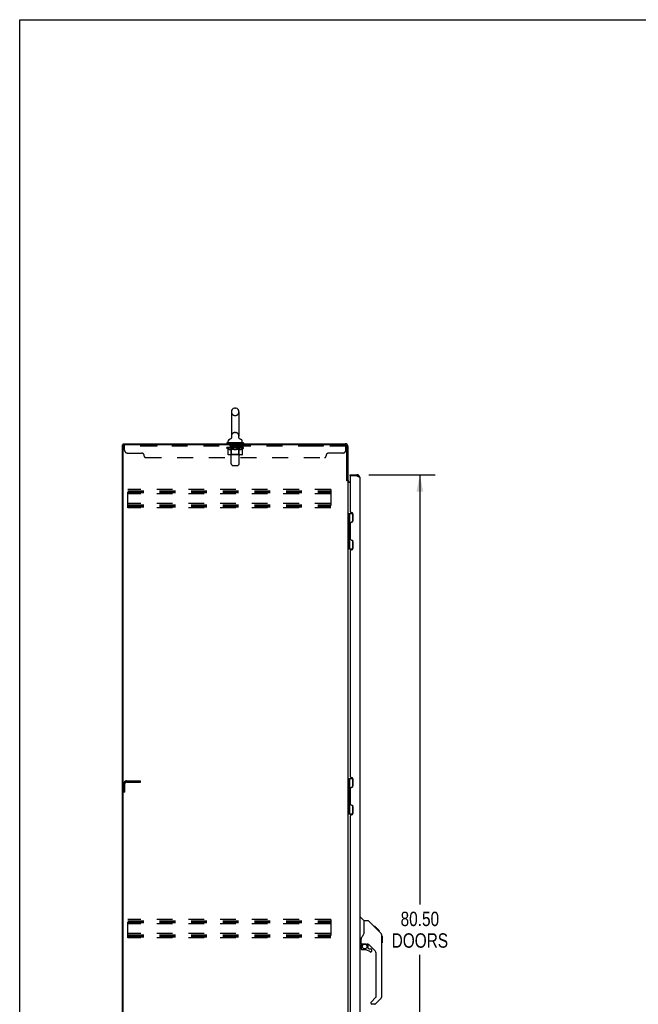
# Model space of a CAD drawing. Header units: inches. Extents: x 0 to 255, y -1 to 165.
# Tile 37 of 76: x 0 to 55, y 78 to 165. Entities that reach past the tile are written whole.
import ezdxf

# ---------------------------------------------------------------- set-up
doc = ezdxf.new("R2010")
doc.units = ezdxf.units.IN
doc.header["$LTSCALE"] = 14.034771
doc.header["$MEASUREMENT"] = 0
doc.linetypes.add('HIDDEN', pattern=[0.2, 0.1, -0.1])
doc.layers.get('0').update_dxf_attribs({"linetype": 'CONTINUOUS'})
for name, color, linetype in [('02___PRT_ALL_AXES', 7, 'CONTINUOUS'), ('DEFAULT_2', 8, 'HIDDEN'), ('DIMENSIONS', 7, 'CONTINUOUS')]:
    doc.layers.add(name, color=color, linetype=linetype)
doc.styles.get("Standard").update_dxf_attribs({"font": 'txt', "width": 0.8})
doc.dimstyles.new('DIMSTYLE_1', dxfattribs={"dimtxt": 1.275888, "dimasz": 1.501045, "dimexe": 0.09, "dimexo": 0.07, "dimgap": 0.0425, "dimtad": 0, "dimtih": 1, "dimtoh": 1, "dimzin": 4, "dimdsep": 46, "dimtxsty": 'Standard', "dimblk": '_FILLED', "dimblk1": '_FILLED', "dimblk2": '_FILLED', "dimcen": 0.09, "dimadec": 0, "dimazin": 0, "dimtfac": 1, "dimtofl": 0, "dimtmove": 0, "dimatfit": 3, "dimldrblk": '_FILLED', "dimfxl": 0, "dimtolj": 1, "dimtzin": 4, "dimarcsym": 0})

# ---------------------------------------------------------------- blocks, each defined once
blk = doc.blocks.new('_FILLED')
at = {"color": 0, "linetype": 'ByBlock'}
blk.add_solid([(0, 0), (-1, 0.2), (-1, -0.2)], dxfattribs=at)
blk = doc.blocks.new('*D21')
at = {"layer": 'DIMENSIONS', "color": 2, "linetype": 'Continuous'}
for p, q in [((30.981, 124.767), (36.859, 124.767)), ((35.508, 124.767), (35.508, 86.664)), ((35.508, 44.267), (35.508, 82.199)), ((30.981, 44.267), (36.859, 44.267))]:
    blk.add_line(p, q, dxfattribs=at)
at = {"layer": 'DIMENSIONS', "color": 2, "linetype": 'Continuous', "xscale": 1.5010450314, "yscale": 1.5010450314, "zscale": 1.5010450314}
for p, rotation in [((35.508, 124.767), 90), ((35.508, 44.267), 270)]:
    blk.add_blockref('_FILLED', p, dxfattribs=dict(at, rotation=rotation))
at = {"layer": 'DIMENSIONS', "color": 2, "linetype": 'Continuous', "insert": (35.508, 86.026), "char_height": 1.2759, "width": 5.10355, "attachment_point": 2, "line_spacing_factor": 0.9}
blk.add_mtext('80.50\\PDOORS', dxfattribs=at)

msp = doc.modelspace()

# ---------------------------------------------------------------- linework, layer by layer
at = {"color": 7, "linetype": 'Continuous'}
for p, q in [((0, 0), (0, 165.115)), ((0, 165.115), (255.178, 165.115)), ((18.789, 130.347), (18.789, 128.187)), ((19.085, 130.677), (19.161, 130.677)), ((19.458, 130.347), (19.458, 128.187)), ((9.175, 127.413), (9.175, 127.517)), ((18.373, 127.595), (18.373, 127.553)), ((19.873, 127.595), (18.373, 127.595)), ((19.873, 127.553), (18.373, 127.553)), ((18.408, 127.553), (18.408, 127.517)), ((18.513, 127.615), (18.513, 127.771)), ((18.732, 127.964), (18.727, 127.961)), ((19.448, 128.094), (19.449, 128.1)), ((19.448, 128.088), (19.448, 128.095)), ((19.449, 128.082), (19.448, 128.089)), ((19.449, 128.106), (19.45, 128.112)), ((19.449, 128.1), (19.449, 128.106)), ((19.449, 128.077), (19.449, 128.083)), ((19.45, 128.071), (19.449, 128.077)), ((19.45, 128.118), (19.451, 128.123)), ((19.45, 128.112), (19.45, 128.118)), ((19.451, 128.065), (19.45, 128.071)), ((19.463, 128.027), (19.46, 128.032)), ((19.733, 127.615), (19.733, 127.771)), ((19.838, 127.553), (19.838, 127.517)), ((19.873, 127.595), (19.873, 127.553)), ((9.123, 37.621), (9.123, 127.413)), ((9.123, 127.413), (9.238, 127.413)), ((29.019, 124.277), (29.123, 124.277)), ((29.323, 124.663), (29.323, 124.767)), ((29.343, 124.663), (29.323, 124.663)), ((29.93, 124.767), (29.93, 124.663)), ((29.123, 121.342), (29.567, 121.342)), ((29.163, 118.192), (29.163, 121.342)), ((29.237, 120.488), (29.301, 120.552)), ((29.237, 120.488), (29.237, 120.227)), ((29.253, 120.211), (29.253, 120.504)), ((29.301, 120.552), (29.301, 121.342)), ((29.502, 120.564), (29.437, 120.564)), ((29.517, 121.342), (29.517, 120.573)), ((29.237, 120.227), (29.301, 120.163)), ((29.301, 119.371), (29.301, 120.163)), ((29.237, 119.307), (29.301, 119.371)), ((29.237, 119.046), (29.237, 119.307)), ((29.237, 119.046), (29.301, 118.982)), ((29.253, 119.03), (29.253, 119.323)), ((29.301, 118.192), (29.301, 118.982)), ((29.437, 118.97), (29.501, 118.97)), ((29.517, 118.961), (29.517, 118.192)), ((29.123, 118.192), (29.567, 118.192)), ((29.123, 97.842), (29.567, 97.842)), ((29.163, 94.692), (29.163, 97.842)), ((29.301, 97.052), (29.301, 97.842)), ((29.517, 97.842), (29.517, 97.073)), ((29.237, 96.988), (29.301, 97.052)), ((29.237, 96.988), (29.237, 96.727)), ((29.253, 96.711), (29.253, 97.004)), ((29.502, 97.064), (29.437, 97.064)), ((29.237, 96.727), (29.301, 96.663)), ((29.301, 95.871), (29.301, 96.663)), ((29.237, 95.807), (29.301, 95.871)), ((29.237, 95.546), (29.237, 95.807)), ((29.237, 95.546), (29.301, 95.482)), ((29.253, 95.53), (29.253, 95.823)), ((29.301, 94.692), (29.301, 95.482)), ((29.437, 95.47), (29.501, 95.47)), ((29.517, 95.461), (29.517, 94.692)), ((29.123, 94.692), (29.567, 94.692)), ((30.177, 85.521), (30.239, 85.521)), ((30.565, 85.212), (30.267, 85.509)), ((30.932, 85.206), (30.571, 85.206)), ((30.571, 84.102), (30.571, 85.206)), ((31.752, 84.418), (30.987, 85.183)), ((31.509, 84.728), (31.442, 84.728)), ((31.516, 84.721), (31.449, 84.721)), ((31.526, 84.711), (31.459, 84.711)), ((31.532, 84.705), (31.465, 84.705)), ((31.54, 84.697), (31.473, 84.697)), ((31.509, 84.728), (31.835, 84.402)), ((30.571, 84.164), (30.55, 84.107)), ((31.56, 84.677), (31.493, 84.677)), ((31.582, 84.655), (31.516, 84.655)), ((31.606, 84.631), (31.539, 84.631)), ((31.629, 84.608), (31.563, 84.608)), ((31.653, 84.584), (31.587, 84.584)), ((31.677, 84.56), (31.61, 84.56)), ((31.699, 84.538), (31.632, 84.538)), ((31.719, 84.518), (31.652, 84.518)), ((31.737, 84.5), (31.67, 84.5)), ((31.75, 84.487), (31.683, 84.487)), ((31.754, 84.483), (31.687, 84.483)), ((31.756, 84.481), (31.689, 84.481)), ((31.756, 84.481), (31.69, 84.481)), ((31.757, 84.48), (31.69, 84.48)), ((31.76, 84.478), (31.693, 84.478)), ((31.764, 84.473), (31.697, 84.473)), ((31.77, 84.467), (31.703, 84.467)), ((31.784, 84.454), (31.717, 84.454)), ((31.752, 84.418), (31.725, 84.445)), ((31.799, 84.438), (31.732, 84.438)), ((31.806, 84.431), (31.739, 84.431)), ((31.813, 84.424), (31.746, 84.424)), ((31.752, 84.418), (32.03, 84.139)), ((31.825, 84.412), (31.758, 84.412)), ((31.831, 84.407), (31.764, 84.407)), ((31.834, 84.403), (31.767, 84.403)), ((31.835, 84.402), (31.768, 84.402)), ((31.835, 84.402), (31.769, 84.402)), ((31.836, 84.401), (31.769, 84.401)), ((31.92, 84.317), (31.836, 84.401)), ((31.853, 84.317), (31.92, 84.317)), ((31.922, 84.315), (31.855, 84.315)), ((31.924, 84.313), (31.857, 84.313)), ((31.922, 84.315), (31.924, 84.313)), ((32.145, 83.884), (32.144, 83.891)), ((32.145, 78.578), (32.145, 83.862)), ((32.157, 83.866), (32.157, 83.279)), ((30.256, 83.139), (30.177, 83.139)), ((30.295, 83.178), (30.295, 83.585)), ((30.295, 82.961), (30.295, 82.724)), ((30.315, 83.18), (30.61, 83.18)), ((30.353, 83.101), (30.432, 83.18)), ((30.359, 83.095), (30.356, 83.098)), ((30.363, 83.091), (30.359, 83.095)), ((30.367, 83.087), (30.363, 83.091)), ((30.883, 83.139), (30.795, 83.139)), ((30.925, 82.807), (30.925, 83.134)), ((31.461, 82.643), (30.959, 83.144)), ((30.61, 82.645), (30.374, 82.645)), ((30.928, 82.799), (31, 82.727)), ((31.009, 82.724), (31.161, 82.724)), ((31.24, 82.526), (31.24, 82.645)), ((31.634, 78.492), (31.634, 82.225)), ((31.161, 77.968), (31.161, 77.903)), ((31.175, 78.001), (31.611, 78.437)), ((31.522, 77.824), (31.24, 77.824)), ((32.03, 78.299), (31.578, 77.847))]:
    msp.add_line(p, q, dxfattribs=at)
at = {"color": 3, "linetype": 'Continuous'}
for p, q in [((9.175, 127.517), (28.877, 127.517)), ((9.175, 37.684), (9.175, 127.351)), ((28.876, 127.413), (9.238, 127.413)), ((29.019, 124.265), (29.019, 127.27)), ((29.123, 127.271), (29.123, 124.264)), ((29.033, 124.243), (29.031, 124.247)), ((29.123, 124.225), (29.049, 124.225)), ((29.123, 124.225), (29.123, 44.81)), ((29.323, 124.069), (29.164, 124.069)), ((29.266, 124.121), (29.323, 124.121)), ((29.323, 124.767), (29.93, 124.767)), ((29.323, 124.643), (29.323, 121.552)), ((29.93, 124.663), (29.343, 124.663)), ((30.177, 124.521), (30.177, 44.514)), ((29.447, 121.428), (29.449, 121.428)), ((29.449, 120.553), (29.447, 120.553)), ((29.573, 121.304), (29.573, 120.677)), ((29.323, 120.429), (29.323, 119.106)), ((29.447, 118.982), (29.449, 118.982)), ((29.573, 118.858), (29.573, 118.231)), ((29.323, 117.983), (29.323, 98.052)), ((29.449, 118.107), (29.447, 118.107)), ((29.447, 97.928), (29.449, 97.928)), ((29.573, 97.804), (29.573, 97.177)), ((29.323, 96.929), (29.323, 95.606)), ((29.449, 97.053), (29.447, 97.053)), ((29.447, 95.482), (29.449, 95.482)), ((29.573, 95.358), (29.573, 94.731)), ((29.323, 94.483), (29.323, 74.552)), ((29.449, 94.607), (29.447, 94.607))]:
    msp.add_line(p, q, dxfattribs=at)
at = {"color": 7, "linetype": 'Continuous'}
for points in [[(18.795, 128.123), (18.796, 128.118), (18.797, 128.112), (18.798, 128.106), (18.798, 128.1), (18.798, 128.094), (18.798, 128.089), (18.798, 128.083), (18.798, 128.077), (18.797, 128.071), (18.796, 128.065), (18.795, 128.06), (18.794, 128.054), (18.792, 128.048), (18.79, 128.043), (18.788, 128.037), (18.786, 128.032), (18.784, 128.027), (18.781, 128.021), (18.779, 128.016), (18.776, 128.011), (18.772, 128.006), (18.769, 128.001), (18.766, 127.997), (18.762, 127.992), (18.758, 127.988), (18.754, 127.983), (18.75, 127.979), (18.746, 127.975), (18.741, 127.972), (18.737, 127.968), (18.732, 127.964)], [(19.46, 128.032), (19.458, 128.038), (19.456, 128.043), (19.455, 128.049), (19.453, 128.054), (19.452, 128.06), (19.451, 128.066)], [(19.46, 128.032), (19.459, 128.037), (19.457, 128.042), (19.455, 128.048), (19.453, 128.054), (19.452, 128.059), (19.451, 128.065)], [(19.513, 127.965), (19.512, 127.966), (19.509, 127.969), (19.505, 127.972), (19.501, 127.975), (19.498, 127.978), (19.494, 127.982), (19.491, 127.985), (19.487, 127.989), (19.484, 127.993), (19.48, 127.998), (19.477, 128.002), (19.474, 128.007), (19.471, 128.012), (19.468, 128.017), (19.465, 128.022), (19.463, 128.027)], [(19.519, 127.961), (19.516, 127.964), (19.513, 127.965)], [(30.987, 85.183), (30.98, 85.19), (30.971, 85.195), (30.962, 85.2), (30.952, 85.203), (30.942, 85.205), (30.932, 85.206)], [(30.55, 84.107), (30.519, 84.038), (30.483, 83.967), (30.44, 83.894), (30.393, 83.821), (30.348, 83.756)], [(31.669, 84.501), (31.647, 84.523), (31.625, 84.545)], [(31.725, 84.445), (31.713, 84.457), (31.669, 84.501)], [(32.145, 83.862), (32.144, 83.89), (32.139, 83.932), (32.129, 83.973), (32.116, 84.012), (32.098, 84.049), (32.076, 84.085), (32.05, 84.118), (32.03, 84.139)], [(30.348, 83.756), (30.338, 83.74), (30.322, 83.711), (30.31, 83.679), (30.301, 83.645), (30.296, 83.61), (30.295, 83.585)], [(30.367, 83.087), (30.357, 83.076), (30.349, 83.066), (30.341, 83.054), (30.334, 83.042), (30.329, 83.029), (30.324, 83.016), (30.32, 83.003), (30.317, 82.989), (30.316, 82.975), (30.315, 82.961)], [(30.356, 83.098), (30.354, 83.099), (30.353, 83.1), (30.353, 83.1), (30.353, 83.101)], [(30.61, 83.18), (30.616, 83.18), (30.636, 83.179), (30.658, 83.177), (30.679, 83.173), (30.698, 83.168), (30.716, 83.163), (30.732, 83.157), (30.746, 83.153), (30.758, 83.148), (30.769, 83.145), (30.778, 83.142), (30.786, 83.14)], [(30.786, 83.14), (30.794, 83.139), (30.795, 83.139)]]:
    msp.add_lwpolyline(points, dxfattribs=at)
at = {"color": 3, "linetype": 'Continuous'}
for points in [[(29.031, 124.247), (29.03, 124.249), (29.029, 124.251), (29.028, 124.252), (29.027, 124.254), (29.026, 124.256), (29.025, 124.257), (29.024, 124.259), (29.022, 124.261), (29.021, 124.263), (29.019, 124.265)], [(29.049, 124.225), (29.047, 124.226), (29.045, 124.228), (29.043, 124.229), (29.042, 124.231), (29.04, 124.232), (29.039, 124.234), (29.038, 124.235), (29.037, 124.237), (29.036, 124.238), (29.035, 124.239), (29.034, 124.241), (29.034, 124.242), (29.033, 124.243)], [(29.139, 124.095), (29.136, 124.096), (29.134, 124.097), (29.131, 124.099), (29.129, 124.1), (29.127, 124.102), (29.126, 124.103), (29.125, 124.105), (29.124, 124.107), (29.123, 124.108), (29.123, 124.11)], [(29.164, 124.069), (29.164, 124.071), (29.163, 124.073), (29.163, 124.075), (29.162, 124.077), (29.161, 124.079), (29.16, 124.081), (29.159, 124.082), (29.157, 124.084), (29.155, 124.086), (29.153, 124.087), (29.151, 124.088), (29.149, 124.09), (29.146, 124.091), (29.144, 124.092), (29.139, 124.095)], [(29.93, 124.663), (29.963, 124.651), (29.978, 124.645), (29.994, 124.639), (30.01, 124.633)], [(30.01, 124.633), (30.025, 124.627), (30.039, 124.621), (30.054, 124.616), (30.067, 124.61), (30.08, 124.604), (30.093, 124.598), (30.105, 124.592), (30.116, 124.586), (30.126, 124.58), (30.135, 124.574), (30.144, 124.568), (30.151, 124.562), (30.158, 124.556), (30.164, 124.55), (30.169, 124.544), (30.172, 124.538), (30.175, 124.532), (30.176, 124.526), (30.177, 124.521)]]:
    msp.add_lwpolyline(points, dxfattribs=at)
at = {"color": 7, "linetype": 'Continuous'}
msp.add_circle((30.61, 82.94), 0.217, dxfattribs=at)
for centre, radius, start, end in [((19.123, 130.347), 0.334, 102.42838, 180), ((19.085, 130.52), 0.157, 90, 102.42838), ((19.161, 130.52), 0.157, 77.57162, 90), ((19.123, 130.347), 0.334, 0, 77.57162), ((18.67, 127.771), 0.157, 101.64783, 180), ((18.533, 127.615), 0.02, 180, 270), ((18.587, 128.176), 0.257, 281.64783, 311.97182), ((19.123, 128.187), 0.334, 180, 191.06973), ((19.123, 128.187), 0.334, 348.93027, 360), ((19.66, 128.176), 0.257, 228.02804, 258.35217), ((19.576, 127.771), 0.157, 0, 78.35217), ((19.713, 127.615), 0.02, 270, 360), ((29.93, 124.521), 0.142, 48.66114, 90), ((29.923, 124.513), 0.15, 51.93092, 82.7204), ((29.237, 120.461), 0.116, 20.35425, 57.15809), ((29.237, 120.254), 0.116, 302.84191, 317.28032), ((29.773, 119.987), 0.472, 162.30808, 180), ((29.773, 119.547), 0.472, 180, 197.69192), ((29.237, 119.28), 0.116, 42.71968, 57.15809), ((29.237, 119.073), 0.116, 302.84191, 339.64325), ((29.237, 96.961), 0.116, 20.35425, 57.15809), ((29.237, 96.754), 0.116, 302.84191, 317.28032), ((29.773, 96.487), 0.472, 162.30808, 180), ((29.773, 96.047), 0.472, 180, 197.69192), ((29.237, 95.78), 0.116, 42.71968, 57.15809), ((29.237, 95.573), 0.116, 302.84191, 339.64325), ((30.239, 85.482), 0.0394, 45, 90), ((30.551, 85.198), 0.0197, 0, 45), ((32.138, 83.866), 0.0197, 0, 68.93953), ((30.256, 83.178), 0.0394, 270, 360), ((30.315, 83.2), 0.0197, 180, 270), ((30.492, 82.961), 0.197, 135, 180), ((30.883, 82.942), 0.197, 52.51213, 90), ((32.138, 83.279), 0.0197, 293.60704, 360), ((30.374, 82.724), 0.0787, 180, 270), ((30.61, 81.858), 0.787, 50.4788, 90), ((30.937, 82.807), 0.0118, 180, 225), ((31.009, 82.736), 0.0118, 225, 270), ((31.161, 82.526), 0.0787, 230.4788, 360), ((31.161, 82.645), 0.0787, 0, 90), ((31.043, 82.225), 0.591, 0, 45), ((31.752, 78.578), 0.394, 315, 360), ((31.208, 77.968), 0.0472, 135, 180), ((31.24, 77.903), 0.0787, 180, 270), ((31.522, 77.903), 0.0787, 270, 315), ((31.555, 78.492), 0.0787, 315, 360)]:
    msp.add_arc(centre, radius, start, end, dxfattribs=at)
at = {"color": 3, "linetype": 'Continuous'}
for centre, radius, start, end in [((28.877, 127.271), 0.246, 0, 90), ((9.238, 127.351), 0.0625, 90, 180), ((28.876, 127.27), 0.143, 0, 90), ((29.266, 124.264), 0.142, 180, 270), ((29.343, 124.643), 0.02, 90, 180), ((29.93, 124.521), 0.246, 0, 90), ((29.447, 121.552), 0.124, 179.99998, 270), ((29.449, 121.304), 0.124, 0, 90), ((29.447, 120.429), 0.124, 90, 179.99988), ((29.449, 120.677), 0.124, 270, 360), ((29.447, 119.106), 0.124, 179.99998, 270), ((29.449, 118.858), 0.124, 0, 90), ((29.447, 117.983), 0.124, 90, 179.99988), ((29.449, 118.231), 0.124, 270, 360), ((29.447, 98.052), 0.124, 179.99998, 270), ((29.449, 97.804), 0.124, 0, 90), ((29.447, 96.929), 0.124, 90, 179.99988), ((29.449, 97.177), 0.124, 270, 360), ((29.447, 95.606), 0.124, 179.99998, 270), ((29.449, 95.358), 0.124, 0, 90), ((29.447, 94.483), 0.124, 90, 179.99988), ((29.449, 94.731), 0.124, 270, 360)]:
    msp.add_arc(centre, radius, start, end, dxfattribs=at)
at = {"layer": '02___PRT_ALL_AXES', "color": 8, "linetype": 'HIDDEN'}
for p, q in [((11.306, 127.413), (11.306, 127.309)), ((12.181, 127.413), (11.306, 127.413)), ((12.181, 127.309), (11.306, 127.309)), ((12.181, 127.413), (12.181, 127.309)), ((18.681, 127.309), (18.681, 127.413)), ((19.556, 127.413), (18.681, 127.413)), ((19.556, 127.309), (18.681, 127.309)), ((19.556, 127.309), (19.556, 127.413)), ((26.056, 127.413), (26.056, 127.309)), ((26.931, 127.413), (26.056, 127.413)), ((26.931, 127.309), (26.056, 127.309)), ((26.931, 127.413), (26.931, 127.309))]:
    msp.add_line(p, q, dxfattribs=at)
at = {"layer": 'DEFAULT_2', "color": 8, "linetype": 'HIDDEN'}
for p, q in [((19.085, 130.017), (19.161, 130.017)), ((19.085, 128.517), (19.161, 128.517)), ((18.718, 127.595), (18.718, 127.517)), ((18.758, 125.749), (18.758, 127.565)), ((19.488, 125.749), (19.488, 127.565)), ((19.528, 127.595), (19.528, 127.517)), ((9.306, 126.943), (9.306, 127.413)), ((28.931, 127.309), (9.306, 127.309)), ((9.556, 126.693), (10.806, 126.693)), ((18.38, 127.12), (18.38, 127.175)), ((18.488, 127.045), (18.38, 127.12)), ((19.867, 127.12), (18.38, 127.12)), ((18.391, 127.167), (18.391, 127.175)), ((18.402, 127.163), (18.402, 127.167)), ((18.402, 127.163), (19.845, 127.163)), ((18.412, 127.163), (18.412, 127.167)), ((18.413, 127.163), (18.413, 127.167)), ((18.425, 127.167), (18.425, 127.175)), ((18.444, 127.163), (18.444, 127.167)), ((18.446, 127.163), (18.446, 127.167)), ((18.479, 127.167), (18.479, 127.175)), ((18.488, 126.565), (18.488, 127.045)), ((18.488, 127.045), (18.508, 127.031)), ((18.497, 127.163), (18.497, 127.167)), ((18.5, 127.163), (18.5, 127.167)), ((18.737, 127.167), (18.508, 127.167)), ((18.527, 127.02), (18.508, 127.032)), ((18.547, 127.01), (18.527, 127.02)), ((18.566, 127.001), (18.546, 127.01)), ((18.554, 127.167), (18.554, 127.175)), ((18.555, 127.163), (18.555, 127.167)), ((18.556, 127.163), (18.556, 127.167)), ((18.559, 127.163), (18.559, 127.167)), ((18.585, 126.995), (18.566, 127.002)), ((18.568, 127.163), (18.568, 127.167)), ((18.569, 127.163), (18.569, 127.167)), ((18.573, 127.163), (18.573, 127.167)), ((18.576, 127.163), (18.576, 127.168)), ((18.58, 127.163), (18.58, 127.167)), ((18.604, 126.99), (18.585, 126.995)), ((18.599, 127.163), (18.599, 127.167)), ((18.689, 126.99), (18.604, 126.99)), ((18.617, 127.163), (18.617, 127.167)), ((18.62, 127.163), (18.62, 127.17)), ((18.645, 127.167), (18.645, 127.175)), ((18.645, 127.163), (18.645, 127.167)), ((18.657, 127.163), (18.657, 127.167)), ((18.662, 127.163), (18.662, 127.167)), ((18.67, 127.163), (18.67, 127.167)), ((18.686, 127.163), (18.686, 127.172)), ((18.689, 126.99), (18.709, 126.995)), ((18.706, 127.163), (18.706, 127.167)), ((18.728, 127.002), (18.708, 126.995)), ((18.709, 127.163), (18.709, 127.167)), ((18.747, 127.01), (18.727, 127.001)), ((18.737, 127.163), (18.737, 127.167)), ((18.766, 127.02), (18.746, 127.01)), ((18.815, 127.167), (18.749, 127.167)), ((18.752, 127.167), (18.752, 127.175)), ((18.757, 126.568), (18.757, 127.117)), ((18.76, 127.163), (18.76, 127.167)), ((18.765, 127.163), (18.765, 127.167)), ((18.786, 127.032), (18.766, 127.02)), ((18.772, 127.163), (18.772, 127.173)), ((18.78, 127.163), (18.78, 127.167)), ((18.806, 127.045), (18.785, 127.031)), ((18.791, 127.163), (18.791, 127.167)), ((18.806, 126.565), (18.806, 127.045)), ((18.806, 127.045), (18.846, 127.031)), ((18.815, 127.163), (18.815, 127.167)), ((18.903, 127.167), (18.84, 127.167)), ((18.885, 127.02), (18.845, 127.032)), ((18.864, 127.163), (18.864, 127.167)), ((18.869, 127.167), (18.869, 127.175)), ((18.873, 127.163), (18.873, 127.167)), ((18.876, 127.163), (18.876, 127.174)), ((18.88, 127.163), (18.88, 127.167)), ((18.924, 127.01), (18.884, 127.02)), ((18.889, 127.163), (18.889, 127.167)), ((18.903, 127.163), (18.903, 127.167)), ((18.962, 127.001), (18.923, 127.01)), ((18.997, 127.167), (18.939, 127.167)), ((18.956, 127.163), (18.956, 127.167)), ((19, 126.995), (18.961, 127.002)), ((18.989, 127.167), (19.123, 127.175)), ((18.994, 127.167), (18.994, 127.175)), ((18.995, 127.175), (18.994, 127.175)), ((18.995, 127.167), (18.995, 127.175)), ((18.995, 127.163), (18.995, 127.167)), ((18.997, 127.163), (18.997, 127.167)), ((19, 127.163), (19, 127.168)), ((19.038, 126.99), (19, 126.995)), ((19.001, 127.163), (19.001, 127.167)), ((19.209, 126.99), (19.038, 126.99)), ((19.095, 127.167), (19.044, 127.167)), ((19.052, 127.163), (19.052, 127.167)), ((19.095, 127.163), (19.095, 127.167)), ((19.12, 127.167), (19.12, 127.167)), ((19.12, 127.163), (19.12, 127.167)), ((19.12, 127.163), (19.12, 127.167)), ((19.123, 127.167), (19.123, 127.175)), ((19.123, 127.175), (19.258, 127.167)), ((19.126, 127.163), (19.126, 127.167)), ((19.126, 127.167), (19.127, 127.167)), ((19.127, 127.163), (19.127, 127.167)), ((19.152, 127.163), (19.152, 127.167)), ((19.152, 127.167), (19.202, 127.167)), ((19.194, 127.163), (19.194, 127.167)), ((19.209, 126.99), (19.247, 126.995)), ((19.245, 127.163), (19.245, 127.167)), ((19.247, 127.163), (19.247, 127.168)), ((19.285, 127.002), (19.247, 126.995)), ((19.25, 127.163), (19.25, 127.167)), ((19.25, 127.167), (19.307, 127.167)), ((19.252, 127.167), (19.252, 127.175)), ((19.252, 127.167), (19.252, 127.175)), ((19.252, 127.175), (19.252, 127.175)), ((19.252, 127.163), (19.252, 127.167)), ((19.324, 127.01), (19.285, 127.001)), ((19.291, 127.163), (19.291, 127.167)), ((19.362, 127.02), (19.323, 127.01)), ((19.344, 127.163), (19.344, 127.167)), ((19.344, 127.167), (19.407, 127.167)), ((19.358, 127.163), (19.358, 127.167)), ((19.402, 127.032), (19.362, 127.02)), ((19.367, 127.163), (19.367, 127.167)), ((19.371, 127.163), (19.371, 127.174)), ((19.373, 127.163), (19.373, 127.167)), ((19.378, 127.167), (19.378, 127.175)), ((19.383, 127.163), (19.383, 127.167)), ((19.441, 127.045), (19.401, 127.031)), ((19.432, 127.163), (19.432, 127.167)), ((19.432, 127.167), (19.498, 127.167)), ((19.441, 126.565), (19.441, 127.045)), ((19.441, 127.045), (19.461, 127.031)), ((19.456, 127.163), (19.456, 127.167)), ((19.481, 127.02), (19.461, 127.032)), ((19.467, 127.163), (19.467, 127.167)), ((19.475, 127.163), (19.475, 127.173)), ((19.481, 127.163), (19.481, 127.167)), ((19.5, 127.01), (19.481, 127.02)), ((19.487, 127.163), (19.487, 127.167)), ((19.489, 126.568), (19.489, 127.117)), ((19.495, 127.167), (19.495, 127.175)), ((19.519, 127.001), (19.5, 127.01)), ((19.51, 127.163), (19.51, 127.167)), ((19.51, 127.167), (19.867, 127.167)), ((19.538, 126.995), (19.519, 127.002)), ((19.538, 127.163), (19.538, 127.167)), ((19.557, 126.99), (19.538, 126.995)), ((19.54, 127.163), (19.54, 127.167)), ((19.643, 126.99), (19.557, 126.99)), ((19.561, 127.163), (19.561, 127.172)), ((19.577, 127.163), (19.577, 127.167)), ((19.585, 127.163), (19.585, 127.167)), ((19.59, 127.163), (19.59, 127.167)), ((19.601, 127.167), (19.601, 127.175)), ((19.601, 127.163), (19.601, 127.167)), ((19.627, 127.163), (19.627, 127.17)), ((19.63, 127.163), (19.63, 127.167)), ((19.643, 126.99), (19.662, 126.995)), ((19.648, 127.163), (19.648, 127.167)), ((19.681, 127.002), (19.662, 126.995)), ((19.667, 127.163), (19.667, 127.167)), ((19.671, 127.163), (19.671, 127.168)), ((19.674, 127.163), (19.674, 127.167)), ((19.678, 127.163), (19.678, 127.167)), ((19.678, 127.163), (19.678, 127.167)), ((19.7, 127.01), (19.681, 127.001)), ((19.688, 127.163), (19.688, 127.167)), ((19.691, 127.163), (19.691, 127.167)), ((19.692, 127.163), (19.692, 127.167)), ((19.693, 127.167), (19.693, 127.175)), ((19.72, 127.02), (19.7, 127.01)), ((19.739, 127.032), (19.719, 127.02)), ((19.725, 127.171), (19.866, 127.172)), ((19.725, 127.167), (19.725, 127.171)), ((19.759, 127.045), (19.739, 127.031)), ((19.747, 127.163), (19.747, 127.167)), ((19.75, 127.163), (19.75, 127.167)), ((19.759, 127.045), (19.867, 127.12)), ((19.759, 126.565), (19.759, 127.045)), ((19.767, 127.167), (19.767, 127.175)), ((19.8, 127.163), (19.8, 127.167)), ((19.803, 127.163), (19.803, 127.167)), ((19.822, 127.167), (19.822, 127.175)), ((19.833, 127.163), (19.833, 127.167)), ((19.835, 127.163), (19.835, 127.167)), ((19.845, 127.163), (19.845, 127.167)), ((19.856, 127.167), (19.856, 127.175)), ((19.866, 127.167), (19.866, 127.172)), ((19.867, 127.12), (19.867, 127.167)), ((28.681, 126.693), (27.431, 126.693)), ((28.876, 127.413), (28.931, 127.413)), ((28.931, 126.943), (28.931, 127.413)), ((11.056, 126.413), (11.056, 126.443)), ((11.181, 126.288), (27.056, 126.288)), ((19.709, 126.522), (18.538, 126.522)), ((18.757, 126.568), (18.711, 126.522)), ((19.489, 126.568), (18.757, 126.568)), ((18.819, 126.527), (18.816, 126.53)), ((18.825, 126.523), (18.822, 126.525)), ((18.831, 126.522), (18.828, 126.522)), ((19.489, 126.568), (19.536, 126.522)), ((27.181, 126.413), (27.181, 126.443)), ((18.859, 125.607), (18.788, 125.679)), ((18.93, 125.578), (19.317, 125.578)), ((19.388, 125.607), (19.459, 125.679)), ((9.602, 121.83), (9.602, 123.455)), ((27.602, 123.455), (9.602, 123.455)), ((9.602, 123.351), (27.602, 123.351)), ((9.602, 123.261), (27.602, 123.261)), ((9.602, 123.184), (27.602, 123.184)), ((27.602, 123.455), (27.602, 121.83)), ((27.602, 123.08), (9.602, 123.08)), ((27.602, 122.205), (9.602, 122.205)), ((9.602, 122.101), (27.602, 122.101)), ((9.602, 122.011), (27.602, 122.011)), ((9.602, 121.934), (27.602, 121.934)), ((27.602, 121.83), (9.602, 121.83)), ((9.227, 96.621), (9.227, 97.375)), ((9.331, 96.621), (9.331, 97.375)), ((9.474, 97.621), (10.727, 97.621)), ((9.474, 97.517), (10.727, 97.517)), ((10.727, 97.517), (10.727, 97.621)), ((9.331, 96.621), (9.227, 96.621)), ((9.602, 83.705), (9.602, 85.33)), ((27.602, 85.33), (9.602, 85.33)), ((9.602, 85.226), (27.602, 85.226)), ((9.602, 85.136), (27.602, 85.136)), ((9.602, 85.059), (27.602, 85.059)), ((27.602, 84.955), (9.602, 84.955)), ((27.602, 85.33), (27.602, 83.705)), ((27.602, 84.08), (9.602, 84.08)), ((9.602, 83.976), (27.602, 83.976)), ((9.602, 83.886), (27.602, 83.886)), ((9.602, 83.809), (27.602, 83.809)), ((27.602, 83.705), (9.602, 83.705))]:
    msp.add_line(p, q, dxfattribs=at)
for points in [[(18.538, 126.522), (18.532, 126.522), (18.526, 126.523), (18.52, 126.525), (18.514, 126.527), (18.509, 126.53), (18.504, 126.533), (18.499, 126.537), (18.495, 126.542), (18.492, 126.547), (18.49, 126.553), (18.488, 126.559), (18.488, 126.565)], [(18.807, 126.553), (18.806, 126.559), (18.806, 126.565)], [(18.808, 126.547), (18.807, 126.553), (18.806, 126.559), (18.806, 126.565)], [(18.822, 126.525), (18.819, 126.527), (18.816, 126.53), (18.814, 126.533), (18.811, 126.537), (18.809, 126.542), (18.808, 126.547)], [(18.814, 126.533), (18.811, 126.537), (18.809, 126.542)], [(18.831, 126.522), (18.828, 126.522), (18.825, 126.523)], [(19.416, 126.522), (19.419, 126.522), (19.422, 126.523), (19.425, 126.525), (19.428, 126.527), (19.431, 126.53), (19.433, 126.533), (19.435, 126.537), (19.437, 126.542), (19.439, 126.547), (19.44, 126.553), (19.441, 126.559), (19.441, 126.565)], [(19.709, 126.522), (19.715, 126.522), (19.721, 126.523), (19.727, 126.525), (19.733, 126.527), (19.738, 126.53), (19.743, 126.533), (19.747, 126.537), (19.751, 126.542), (19.755, 126.547), (19.757, 126.553), (19.758, 126.559), (19.759, 126.565)]]:
    msp.add_lwpolyline(points, dxfattribs=at)
for centre, radius, start, end in [((19.123, 130.347), 0.334, 180, 257.57162), ((19.123, 130.347), 0.334, 282.42838, 360), ((19.085, 130.174), 0.157, 257.57162, 270), ((19.161, 130.174), 0.157, 270, 282.42838), ((19.123, 128.187), 0.334, 102.42838, 180), ((19.085, 128.36), 0.157, 90, 102.42838), ((19.161, 128.36), 0.157, 77.57162, 90), ((19.123, 128.187), 0.334, 0, 77.57162), ((18.728, 127.565), 0.03, 0, 90), ((19.518, 127.565), 0.03, 90, 180), ((9.556, 126.943), 0.25, 180, 270), ((10.806, 126.443), 0.25, 0, 90), ((18.711, 127.117), 0.0466, 0, 89.99999), ((19.536, 127.117), 0.0466, 90.00001, 180), ((27.431, 126.443), 0.25, 90, 180), ((28.681, 126.943), 0.25, 270, 360), ((11.181, 126.413), 0.125, 180, 270), ((18.858, 125.749), 0.1, 180, 225), ((19.388, 125.749), 0.1, 315, 360), ((27.056, 126.413), 0.125, 270, 360), ((18.93, 125.678), 0.1, 225, 270), ((19.317, 125.678), 0.1, 270, 315), ((9.474, 97.375), 0.246, 90, 180), ((9.474, 97.375), 0.142, 90, 180)]:
    msp.add_arc(centre, radius, start, end, dxfattribs=at)
for centre, major_axis, ratio, start_param, end_param in [((19.123, 127.175), (0.743, 0.008), 0.059247, 2.966439, 3.140971), ((18.357, 127.161), (0.232, 0), 0.060167, 0.426548, 1.470503), ((19.123, 127.175), (0.744, 0), 0.060167, 3.141593, 3.316126), ((18.357, 127.153), (0.232, 0.002), 0.059247, 1.374323, 1.469882), ((19.123, 127.175), (0.743, 0.015), 0.056515, 2.79136, 2.965893), ((18.408, 127.161), (0.232, -0.002), 0.059247, 0.601702, 1.645657), ((18.328, 127.161), (0.232, 0.002), 0.059247, 0.251393, 1.295349), ((19.123, 127.175), (0.743, -0.008), 0.059247, -2.966439, -2.791906), ((18.408, 127.153), (0.232, 0), 0.060167, 1.549477, 1.645036), ((18.328, 127.153), (0.232, 0.005), 0.056515, 1.199244, 1.294804), ((18.412, 127.156), (0.192, 0.002), 0.059247, 1.051627, 1.625044), ((18.389, 127.156), (0.192, 0.004), 0.056515, 0.876548, 1.449966), ((18.457, 127.156), (0.192, 0), 0.060167, 1.226781, 1.800198), ((19.123, 127.175), (0.743, 0.022), 0.052059, 2.616423, 2.790956), ((18.482, 127.161), (0.232, -0.005), 0.056515, 0.77678, 1.820736), ((18.324, 127.161), (0.232, 0.005), 0.056515, 0.076315, 1.120271), ((19.123, 127.175), (0.743, -0.015), 0.056515, -2.79136, -2.616827), ((18.482, 127.153), (0.232, -0.002), 0.059247, 1.724631, 1.82019), ((18.324, 127.153), (0.232, 0.007), 0.052059, 1.024308, 1.119867), ((18.388, 127.156), (0.192, 0.006), 0.052059, 0.701611, 1.275029), ((18.522, 127.156), (0.192, -0.002), 0.059247, 1.401935, 1.975352), ((19.123, 127.175), (0.743, 0.029), 0.046022, 2.441677, 2.61621), ((18.575, 127.161), (0.232, -0.007), 0.052059, 0.951717, 1.995673), ((18.344, 127.161), (0.232, 0.007), 0.052059, -0.098622, 0.945334), ((19.123, 127.175), (0.743, -0.022), 0.052059, -2.616423, -2.441891), ((18.575, 127.153), (0.232, -0.005), 0.056515, 1.899709, 1.995269), ((18.344, 127.153), (0.232, 0.009), 0.046022, 0.849561, 0.945121), ((18.41, 127.156), (0.192, 0.007), 0.046022, 0.526865, 1.100283), ((18.605, 127.156), (0.192, -0.004), 0.056515, 1.577013, 2.150431), ((19.123, 127.175), (0.743, 0.034), 0.038593, 2.267147, 2.44168), ((18.684, 127.161), (0.232, -0.009), 0.046022, 1.126463, 2.170419), ((18.388, 127.161), (0.232, 0.009), 0.046022, -0.273368, 0.770588), ((19.123, 127.175), (0.743, -0.029), 0.046022, -2.441677, -2.267144), ((18.684, 127.153), (0.232, -0.007), 0.052059, 2.074646, 2.170205), ((18.388, 127.153), (0.232, 0.011), 0.038593, 0.675031, 0.77059), ((18.453, 127.156), (0.192, 0.009), 0.038593, 0.352335, 0.925752), ((18.704, 127.156), (0.192, -0.006), 0.052059, 1.75195, 2.325367), ((18.807, 127.161), (0.232, -0.011), 0.038593, 1.300994, 2.344949), ((19.123, 127.175), (0.743, 0.039), 0.030002, 2.09283, 2.267363), ((18.454, 127.161), (0.232, 0.011), 0.038593, -0.447899, 0.596057), ((19.123, 127.175), (0.743, -0.034), 0.038593, -2.267147, -2.092614), ((18.807, 127.153), (0.232, -0.009), 0.046022, 2.249392, 2.344952), ((18.454, 127.153), (0.232, 0.012), 0.030002, 0.500714, 0.596274), ((18.517, 127.156), (0.192, 0.01), 0.030002, 0.178018, 0.751436), ((18.816, 127.156), (0.192, -0.007), 0.046022, 1.926696, 2.500114), ((18.54, 127.161), (0.232, 0.012), 0.030002, -0.622215, 0.421741), ((18.94, 127.161), (0.232, -0.012), 0.030002, 1.47531, 2.519266), ((19.123, 127.175), (0.743, 0.042), 0.020513, 1.918702, 2.093235), ((19.123, 127.175), (0.743, -0.039), 0.030002, -2.09283, -1.918297), ((18.94, 127.153), (0.232, -0.011), 0.038593, 2.423923, 2.519482), ((18.54, 127.153), (0.232, 0.013), 0.020513, 0.326586, 0.422146), ((18.599, 127.156), (0.192, 0.011), 0.020513, 0.00389, 0.577307), ((18.937, 127.156), (0.192, -0.009), 0.038593, 2.101227, 2.674644), ((18.644, 127.161), (0.232, 0.013), 0.020513, -0.796343, 0.247613), ((19.078, 127.161), (0.232, -0.013), 0.020513, 1.649438, 2.693394), ((19.123, 127.175), (0.743, 0.044), 0.010411, 1.744712, 1.919245), ((19.123, 127.175), (0.743, -0.042), 0.020513, -1.918702, -1.744169), ((19.078, 127.153), (0.232, -0.012), 0.030002, 2.598239, 2.693799), ((18.644, 127.153), (0.232, 0.014), 0.010411, 0.152596, 0.248156), ((18.697, 127.156), (0.192, 0.011), 0.010411, 6.113086, 6.686503), ((19.064, 127.156), (0.192, -0.01), 0.030002, 2.275543, 2.848961), ((18.763, 127.161), (0.232, 0.014), 0.010411, -0.970333, -0.000837), ((19.217, 127.161), (0.232, -0.014), 0.010411, 1.823428, 2.867384), ((19.123, 127.175), (0.743, -0.044), 0.010411, -1.744712, -1.570179), ((19.217, 127.153), (0.232, -0.013), 0.020513, 2.772368, 2.867927), ((19.192, 127.156), (0.192, -0.011), 0.020513, 2.449671, 3.023089), ((19.029, 127.161), (0.232, 0.014), 0.010411, 0.274209, 1.318165), ((18.928, 127.156), (0.192, 0.011), 0.010411, -0.000452, 0.517932), ((18.893, 127.153), (0.232, 0.014), 0.010411, 0.099676, 0.195236), ((19.123, 127.175), (0.743, 0.044), 0.010411, -1.571413, -1.39688), ((19.354, 127.153), (0.232, -0.014), 0.010411, 2.946357, 3.041917), ((19.319, 127.156), (0.192, -0.011), 0.010411, 2.623661, 3.142044), ((19.169, 127.161), (0.232, 0.013), 0.020513, 0.448199, 1.492154), ((19.055, 127.156), (0.192, 0.011), 0.020513, 0.118504, 0.691921), ((19.029, 127.153), (0.232, 0.013), 0.020513, 0.273666, 0.369225), ((19.484, 127.161), (0.232, -0.014), 0.010411, -3.140756, -2.17126), ((19.123, 127.175), (0.743, 0.042), 0.020513, -1.397424, -1.222891), ((19.123, 127.175), (0.743, -0.044), 0.010411, 1.222347, 1.39688), ((19.307, 127.161), (0.232, 0.012), 0.030002, 0.622327, 1.666283), ((19.183, 127.156), (0.192, 0.01), 0.030002, 0.292632, 0.86605), ((19.55, 127.156), (0.192, -0.011), 0.010411, 2.738275, 3.311692), ((19.602, 127.161), (0.232, -0.013), 0.020513, 2.89398, 3.937936), ((19.169, 127.153), (0.232, 0.012), 0.030002, 0.447794, 0.543354), ((19.602, 127.153), (0.232, -0.014), 0.010411, 2.893437, 2.988996), ((19.439, 127.161), (0.232, 0.011), 0.038593, 0.796643, 1.840599), ((19.123, 127.175), (0.743, 0.039), 0.030002, -1.223295, -1.048762), ((19.123, 127.175), (0.743, -0.042), 0.020513, 1.048358, 1.222891), ((19.31, 127.156), (0.192, 0.009), 0.038593, 0.466948, 1.040366), ((19.648, 127.156), (0.192, -0.011), 0.020513, 2.564285, 3.137703), ((19.706, 127.161), (0.232, -0.012), 0.030002, 2.719852, 3.763807), ((19.562, 127.161), (0.232, 0.009), 0.046022, 0.971174, 2.01513), ((19.307, 127.153), (0.232, 0.011), 0.038593, 0.62211, 0.71767), ((19.706, 127.153), (0.232, -0.013), 0.020513, 2.719447, 2.815007), ((19.123, 127.175), (0.743, 0.034), 0.038593, -1.048979, -0.874446), ((19.123, 127.175), (0.743, -0.039), 0.030002, 0.874229, 1.048762), ((19.431, 127.156), (0.192, 0.007), 0.046022, 0.641479, 1.214897), ((19.672, 127.161), (0.232, 0.007), 0.052059, 1.14592, 2.189876), ((19.73, 127.156), (0.192, -0.01), 0.030002, 2.390157, 2.963574), ((19.793, 127.161), (0.232, -0.011), 0.038593, 2.545535, 3.589491), ((19.543, 127.156), (0.192, 0.006), 0.052059, 0.816225, 1.389643), ((19.439, 127.153), (0.232, 0.009), 0.046022, 0.796641, 0.892201), ((19.793, 127.153), (0.232, -0.012), 0.030002, 2.545319, 2.640878), ((19.765, 127.161), (0.232, 0.005), 0.056515, 1.320857, 2.364813), ((19.123, 127.175), (0.743, 0.029), 0.046022, -0.874448, -0.699915), ((19.123, 127.175), (0.743, -0.034), 0.038593, 0.699913, 0.874446), ((19.859, 127.161), (0.232, -0.009), 0.046022, 2.371005, 3.41496), ((19.794, 127.156), (0.192, -0.009), 0.038593, 2.21584, 2.789258), ((19.642, 127.156), (0.192, 0.004), 0.056515, 0.991162, 1.564579), ((19.838, 127.161), (0.232, 0.002), 0.059247, 1.495935, 2.539891), ((19.903, 127.161), (0.232, -0.007), 0.052059, 2.196258, 3.240214), ((19.837, 127.156), (0.192, -0.007), 0.046022, 2.04131, 2.614727), ((19.562, 127.153), (0.232, 0.007), 0.052059, 0.971387, 1.066947), ((19.859, 127.153), (0.232, -0.011), 0.038593, 2.371002, 2.466562), ((19.89, 127.161), (0.232, 0), 0.060167, 2.360678, 2.715045), ((19.923, 127.161), (0.232, -0.005), 0.056515, 2.021322, 3.065278), ((19.725, 127.156), (0.192, 0.002), 0.059247, 1.16624, 1.739658), ((19.123, 127.175), (0.743, 0.022), 0.052059, -0.699702, -0.525169), ((19.123, 127.175), (0.743, -0.029), 0.046022, 0.525382, 0.699915), ((19.918, 127.161), (0.232, -0.002), 0.059247, 1.846243, 2.890199), ((19.858, 127.156), (0.192, -0.006), 0.052059, 1.866564, 2.439981), ((19.79, 127.156), (0.192, 0), 0.060167, 1.341394, 1.914812), ((19.858, 127.156), (0.192, -0.004), 0.056515, 1.691627, 2.265045), ((19.834, 127.156), (0.192, -0.002), 0.059247, 1.516549, 2.089966), ((19.672, 127.153), (0.232, 0.005), 0.056515, 1.146324, 1.241883), ((19.903, 127.153), (0.232, -0.009), 0.046022, 2.196472, 2.292031), ((19.123, 127.175), (0.743, 0.015), 0.056515, -0.524765, -0.350233), ((19.123, 127.175), (0.743, -0.022), 0.052059, 0.350636, 0.525169), ((19.89, 127.153), (0.232, -0.002), 0.059247, 1.76727, 1.979233), ((19.765, 127.153), (0.232, 0.002), 0.059247, 1.321402, 1.416962), ((19.923, 127.153), (0.232, -0.007), 0.052059, 2.021726, 2.117285), ((19.123, 127.175), (0.743, 0.008), 0.059247, -0.349687, -0.175154), ((19.123, 127.175), (0.743, -0.015), 0.056515, 0.1757, 0.350233), ((19.838, 127.153), (0.232, 0), 0.060167, 1.496556, 1.592116), ((19.918, 127.153), (0.232, -0.005), 0.056515, 1.846789, 1.942348), ((19.123, 127.175), (0.743, -0.008), 0.059247, 6.276097, 6.458339), ((19.123, 127.175), (0.744, 0), 0.060167, -0.174533, -0.057527)]:
    msp.add_ellipse(centre, major_axis=major_axis, ratio=ratio, start_param=start_param, end_param=end_param, dxfattribs=at)

# ---------------------------------------------------------------- dimensions: what is measured, and where the dimension line sits
at = {"layer": 'DIMENSIONS', "color": 2, "linetype": 'Continuous'}
dim = msp.add_linear_dim(base=(35.508, 44.267), p1=(30.911, 124.767), p2=(30.911, 44.267), angle=270, text='<>\\PDOORS', dimstyle='DIMSTYLE_1', dxfattribs=at)
dim.commit()
dim.dimension.update_dxf_attribs({"geometry": '*D21', "text_midpoint": (35.508, 84.432), "dimtype": 160})

doc.saveas('drawing.dxf')
